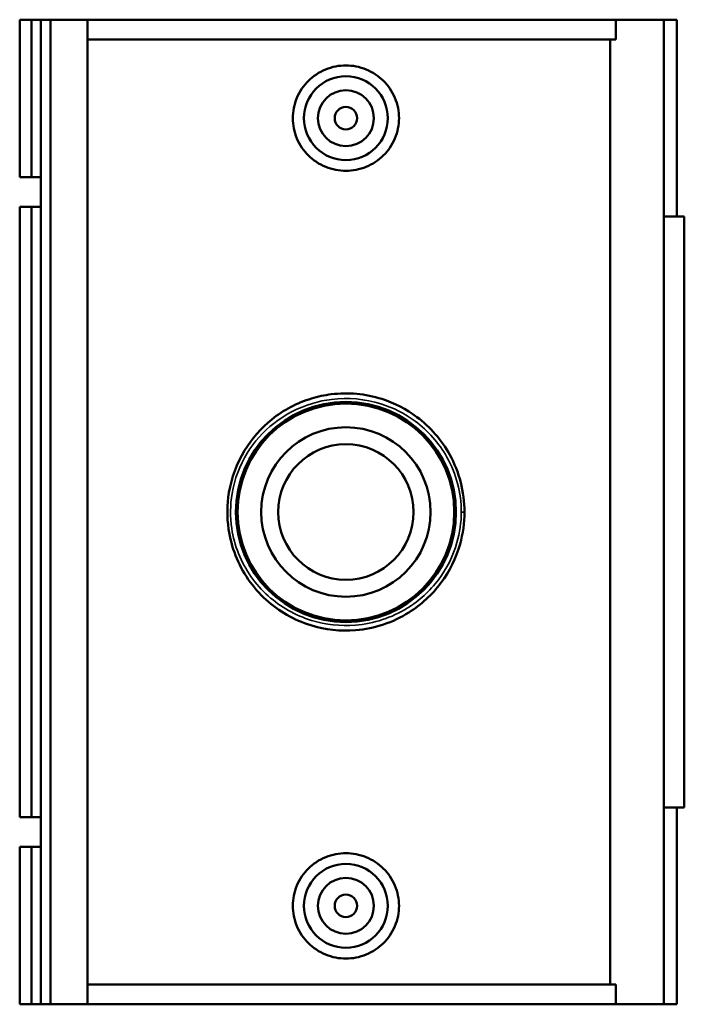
# Model space of a CAD drawing. Header units: inches. Extents: x -0.9 to 55.8, y -1.4 to 44.9.
# Tile 5 of 8: x 19.8 to 24.4, y 30.7 to 37.6. Entities that reach past the tile are written whole.
import ezdxf

# ---------------------------------------------------------------- set-up
doc = ezdxf.new("R2010")
doc.units = ezdxf.units.IN
doc.header["$MEASUREMENT"] = 0
doc.layers.add('Visible (ANSI)', color=7, linetype='Continuous', lineweight=50)
doc.layers.add('Visible Narrow (ANSI)', color=7, linetype='Continuous', lineweight=35)

msp = doc.modelspace()

# ---------------------------------------------------------------- linework, layer by layer
at = {"layer": 'Visible (ANSI)'}
for p, q in [((19.7634, 37.6163), (19.7634, 36.5083)), ((19.7634, 37.6163), (19.8471, 37.6163)), ((19.8471, 37.6163), (19.9127, 37.6163)), ((19.8471, 37.6163), (19.8471, 36.5083)), ((19.9127, 37.6163), (19.9127, 36.5083)), ((19.9127, 37.6163), (19.9796, 37.6163)), ((19.9796, 37.6163), (19.9796, 30.6863)), ((19.9796, 37.6163), (20.2421, 37.6163)), ((20.2421, 37.6163), (20.2421, 30.6863)), ((20.2421, 37.6163), (23.9615, 37.6163)), ((24.2981, 37.6163), (23.9615, 37.6163)), ((23.9615, 37.4777), (23.9615, 37.6163)), ((24.391, 37.6163), (24.2981, 37.6163)), ((24.2981, 37.6163), (24.2981, 30.6863)), ((24.391, 37.6163), (24.391, 36.2303)), ((23.9615, 37.4777), (20.2421, 37.4777)), ((23.9216, 30.8249), (23.9216, 37.4777)), ((19.7634, 36.5083), (19.8471, 36.5083)), ((19.8471, 36.5083), (19.9127, 36.5083)), ((19.9127, 36.5083), (19.9127, 36.2988)), ((19.7634, 36.2988), (19.7634, 32.0038)), ((19.8471, 36.2988), (19.7634, 36.2988)), ((19.8471, 36.2988), (19.8471, 32.0038)), ((19.9127, 36.2988), (19.8471, 36.2988)), ((19.9127, 36.2988), (19.9127, 32.0038)), ((24.4434, 36.2303), (24.2981, 36.2303)), ((24.4434, 36.2303), (24.4434, 32.0723)), ((24.2981, 32.0723), (24.4434, 32.0723)), ((24.391, 32.0723), (24.391, 30.6863)), ((19.7634, 32.0038), (19.8471, 32.0038)), ((19.8471, 32.0038), (19.9127, 32.0038)), ((19.9127, 32.0038), (19.9127, 31.7943)), ((19.7634, 31.7943), (19.7634, 30.6863)), ((19.8471, 31.7943), (19.7634, 31.7943)), ((19.8471, 31.7943), (19.8471, 30.6863)), ((19.9127, 31.7943), (19.8471, 31.7943)), ((19.9127, 31.7943), (19.9127, 30.6863)), ((23.9615, 30.8249), (20.2421, 30.8249)), ((23.9615, 30.6863), (23.9615, 30.8249)), ((19.7634, 30.6863), (19.8471, 30.6863)), ((19.8471, 30.6863), (19.9127, 30.6863)), ((19.9127, 30.6863), (19.9796, 30.6863)), ((19.9796, 30.6863), (20.2421, 30.6863)), ((20.2421, 30.6863), (23.9615, 30.6863)), ((23.9615, 30.6863), (24.2981, 30.6863)), ((24.2981, 30.6863), (24.391, 30.6863))]:
    msp.add_line(p, q, dxfattribs=at)
for centre, radius in [((22.0605, 36.9233), 0.2953), ((22.0605, 36.9233), 0.1969), ((22.0605, 36.9233), 0.0787), ((22.0605, 34.1513), 0.7752), ((22.0605, 34.1513), 0.7632), ((22.0605, 34.1513), 0.5963), ((22.0605, 34.1513), 0.477), ((22.0605, 31.3793), 0.2953), ((22.0605, 31.3793), 0.1969), ((22.0605, 31.3793), 0.0787)]:
    msp.add_circle(centre, radius, dxfattribs=at)
for points, knots in [([(22.4345, 36.9233), (22.4345, 36.8763), (22.4249, 36.8262), (22.3863, 36.7345), (22.3573, 36.6928), (22.2907, 36.6272), (22.2488, 36.599), (22.1571, 36.5615), (22.1073, 36.5522), (22.0138, 36.5522), (21.9639, 36.5615), (21.8722, 36.599), (21.8303, 36.6272), (21.7637, 36.6928), (21.7347, 36.7345), (21.6961, 36.8262), (21.6865, 36.8763), (21.6865, 36.9702), (21.696, 37.0202), (21.7345, 37.1118), (21.7634, 37.1535), (21.8299, 37.2191), (21.8719, 37.2475), (21.9637, 37.2851), (22.0137, 37.2944), (22.1074, 37.2944), (22.1573, 37.2851), (22.2492, 37.2475), (22.2911, 37.2191), (22.3576, 37.1535), (22.3865, 37.1118), (22.425, 37.0202), (22.4345, 36.9702), (22.4345, 36.9233)], [0, 0, 0, 0, 0.358331, 0.358331, 0.716661, 0.716661, 1.072842, 1.072842, 1.429022, 1.429022, 1.785203, 1.785203, 2.141383, 2.141383, 2.499714, 2.499714, 2.858044, 2.858044, 3.215635, 3.215635, 3.573226, 3.573226, 3.930145, 3.930145, 4.287063, 4.287063, 4.643982, 4.643982, 5.000901, 5.000901, 5.358492, 5.358492, 5.716083, 5.716083, 5.716083, 5.716083]), ([(22.8953, 34.1513), (22.8953, 34.2923), (22.8587, 34.4326), (22.7343, 34.6582), (22.6553, 34.7488), (22.4865, 34.8752), (22.4026, 34.9186), (22.1991, 34.9832), (22.0762, 34.9946), (21.9097, 34.9737), (21.8631, 34.9638), (21.7161, 34.9191), (21.6212, 34.8689), (21.4629, 34.7423), (21.3976, 34.668), (21.2922, 34.4943), (21.2545, 34.3933), (21.2229, 34.2031), (21.222, 34.1155), (21.2438, 33.967), (21.2604, 33.905), (21.3305, 33.7266), (21.4046, 33.6194), (21.5881, 33.4525), (21.6958, 33.3905), (21.9142, 33.3226), (22.0225, 33.3106), (22.2626, 33.3303), (22.3926, 33.3741), (22.5918, 33.4992), (22.6683, 33.5699), (22.7905, 33.7338), (22.8365, 33.8269), (22.8848, 33.999), (22.8953, 34.0751), (22.8953, 34.1513)], [-19.385927, -19.385927, -19.385927, -19.385927, -18.353251, -18.353251, -17.473827, -17.473827, -16.782843, -16.782843, -15.901206, -15.901206, -15.552719, -15.552719, -14.769904, -14.769904, -14.042163, -14.042163, -13.259755, -13.259755, -12.627127, -12.627127, -12.158284, -12.158284, -11.210277, -11.210277, -10.308485, -10.308485, -9.525538, -9.525538, -8.543255, -8.543255, -7.777754, -7.777754, -7.019994, -7.019994, -6.461976, -6.461976, -6.461976, -6.461976]), ([(22.4345, 31.3793), (22.4345, 31.3324), (22.425, 31.2824), (22.3865, 31.1908), (22.3576, 31.1491), (22.2911, 31.0835), (22.2492, 31.0552), (22.1573, 31.0175), (22.1074, 31.0082), (22.0137, 31.0082), (21.9637, 31.0175), (21.8719, 31.0552), (21.8299, 31.0835), (21.7634, 31.1491), (21.7345, 31.1908), (21.696, 31.2824), (21.6865, 31.3324), (21.6865, 31.3793), (21.6865, 31.4263), (21.6961, 31.4764), (21.7347, 31.5681), (21.7637, 31.6099), (21.8303, 31.6754), (21.8722, 31.7036), (21.9639, 31.7411), (22.0138, 31.7504), (22.1073, 31.7504), (22.1571, 31.7411), (22.2488, 31.7036), (22.2907, 31.6754), (22.3573, 31.6099), (22.3863, 31.5681), (22.4249, 31.4764), (22.4345, 31.4263), (22.4345, 31.3793)], [2.858044, 2.858044, 2.858044, 2.858044, 3.215635, 3.215635, 3.573226, 3.573226, 3.930145, 3.930145, 4.287063, 4.287063, 4.643982, 4.643982, 5.000901, 5.000901, 5.358492, 5.358492, 5.716083, 5.716083, 5.716083, 6.074413, 6.074413, 6.432744, 6.432744, 6.788924, 6.788924, 7.145105, 7.145105, 7.501285, 7.501285, 7.857466, 7.857466, 8.215796, 8.215796, 8.574127, 8.574127, 8.574127, 8.574127])]:
    msp.add_open_spline(points, degree=3, knots=knots, dxfattribs=at)
at = {"layer": 'Visible Narrow (ANSI)'}
msp.add_line((22.8748, 34.1513), (22.8952, 34.1513), dxfattribs=at)
msp.add_open_spline([(22.8729, 34.1513), (22.8729, 34.0784), (22.8626, 34.0055), (22.8157, 33.8408), (22.7709, 33.7517), (22.652, 33.5948), (22.5775, 33.5272), (22.3837, 33.4074), (22.2572, 33.3655), (22.0235, 33.3466), (21.9181, 33.3581), (21.7056, 33.4231), (21.6008, 33.4824), (21.4223, 33.6422), (21.3501, 33.7448), (21.2819, 33.9156), (21.2658, 33.9749), (21.2446, 34.1171), (21.2454, 34.2009), (21.2761, 34.3829), (21.3129, 34.4796), (21.4154, 34.6459), (21.4789, 34.7169), (21.633, 34.8381), (21.7254, 34.8862), (21.8684, 34.929), (21.9138, 34.9385), (22.0758, 34.9584), (22.1954, 34.9475), (22.3934, 34.8857), (22.4751, 34.8442), (22.6394, 34.7232), (22.7162, 34.6364), (22.8372, 34.4206), (22.8729, 34.2863), (22.8729, 34.1513)], degree=3, knots=[6.461976, 6.461976, 6.461976, 6.461976, 7.019994, 7.019994, 7.777754, 7.777754, 8.543255, 8.543255, 9.525538, 9.525538, 10.308485, 10.308485, 11.210277, 11.210277, 12.158284, 12.158284, 12.627127, 12.627127, 13.259755, 13.259755, 14.042163, 14.042163, 14.769904, 14.769904, 15.552719, 15.552719, 15.901206, 15.901206, 16.782843, 16.782843, 17.473827, 17.473827, 18.353251, 18.353251, 19.385927, 19.385927, 19.385927, 19.385927], dxfattribs=at)

doc.saveas('drawing.dxf')
